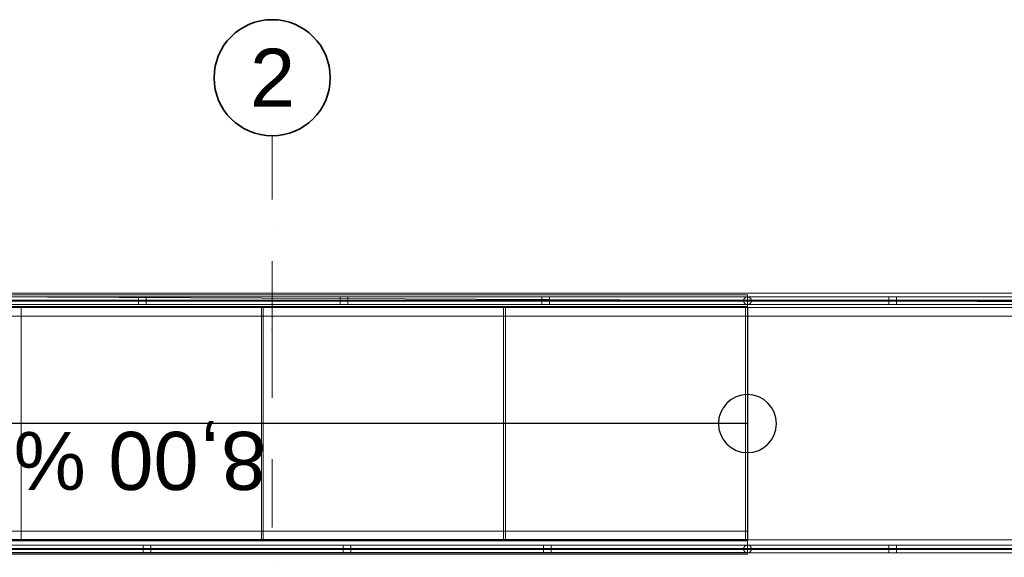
# Model space of a CAD drawing. Header units: millimetres. Extents: x 82175 to 237000, y 24756 to 471700.
# Tile 205 of 256: x 100006 to 105091, y 388160 to 390937. Entities that reach past the tile are written whole.
import ezdxf

# ---------------------------------------------------------------- set-up
doc = ezdxf.new("R2010")
doc.units = ezdxf.units.MM
doc.linetypes.add('Kropki i Kreski', pattern=[6.702778, 3.527778, -1.763889, 0, -1.411111])
for name, color, linetype in [('balustrada', 8, 'Continuous'), ('Konstrukcja - Belki', 8, 'Continuous'), ('Konstrukcja - Siatka mod', 8, 'Continuous'), ('Konstrukcja - Stropy', 8, 'Continuous'), ('z JAN', 8, 'Continuous')]:
    doc.layers.add(name, color=color, linetype=linetype)
doc.styles.add('STYL_AUTOMATYCZNY_1', font='arial.ttf')

msp = doc.modelspace()

# ---------------------------------------------------------------- linework, layer by layer
at = {"color": 8, "linetype": 'Continuous', "lineweight": 25, "ltscale": 100}
for p, q in [((103764.2, 389450.6), (97514.2, 389450.6)), ((103764.2, 389450.6), (103764.2, 388250.6)), ((103764.2, 388850.6), (97514.2, 388850.6)), ((103764.2, 388250.6), (97514.2, 388250.6))]:
    msp.add_line(p, q, dxfattribs=at)
at = {"color": 8, "linetype": 'Continuous', "lineweight": 25, "ltscale": 100, "flags": 128}
msp.add_lwpolyline([(103614.2, 388850.6, 1), (103914.2, 388850.6, 1)], format="xyb", close=True, dxfattribs=at)
at = {"layer": 'balustrada', "color": 8, "linetype": 'Continuous', "lineweight": 13, "ltscale": 100}
for p, q in [((103764.2, 389505.1), (97514.2, 389505.1)), ((103764.2, 389505.1), (97514.2, 389505.1)), ((103764.2, 389505.1), (97514.2, 389505.1)), ((105264.2, 389505.1), (103764.2, 389505.1)), ((105264.2, 389505.1), (103764.2, 389505.1)), ((105264.2, 389505.1), (103764.2, 389505.1)), ((103764.2, 389487.6), (97514.2, 389487.6)), ((103764.2, 389487.6), (97514.2, 389487.6)), ((103764.2, 389487.6), (97514.2, 389487.6)), ((103764.2, 389487.6), (97514.2, 389487.6)), ((97514.2, 389482.6), (103764.2, 389482.6)), ((97514.2, 389482.6), (103764.2, 389482.6)), ((97514.2, 389482.6), (103764.2, 389482.6)), ((97514.2, 389482.6), (103764.2, 389482.6)), ((97514.2, 389465.1), (103764.2, 389465.1)), ((97514.2, 389465.1), (103764.2, 389465.1)), ((97514.2, 389465.1), (103764.2, 389465.1)), ((105264.2, 389487.6), (103764.2, 389487.6)), ((105264.2, 389487.6), (103764.2, 389487.6)), ((105264.2, 389487.6), (103764.2, 389487.6)), ((105264.2, 389487.6), (103764.2, 389487.6)), ((103764.2, 389482.6), (105264.2, 389482.6)), ((103764.2, 389482.6), (105264.2, 389482.6)), ((103764.2, 389482.6), (105264.2, 389482.6)), ((103764.2, 389482.6), (105264.2, 389482.6)), ((103764.2, 389465.1), (105264.2, 389465.1)), ((103764.2, 389465.1), (105264.2, 389465.1)), ((103764.2, 389465.1), (105264.2, 389465.1)), ((103764.2, 388222.6), (97542.2, 388222.6)), ((103764.2, 388222.6), (97542.2, 388222.6)), ((103764.2, 388222.6), (97542.2, 388222.6)), ((103764.2, 388205.1), (97559.7, 388205.1)), ((103764.2, 388205.1), (97559.7, 388205.1)), ((103764.2, 388205.1), (97559.7, 388205.1)), ((103764.2, 388205.1), (97559.7, 388205.1)), ((97564.7, 388200.1), (103764.2, 388200.1)), ((97564.7, 388200.1), (103764.2, 388200.1)), ((97564.7, 388200.1), (103764.2, 388200.1)), ((97564.7, 388200.1), (103764.2, 388200.1)), ((105264.2, 388222.6), (103764.2, 388222.6)), ((105264.2, 388222.6), (103764.2, 388222.6)), ((105264.2, 388222.6), (103764.2, 388222.6)), ((105264.2, 388205.1), (103764.2, 388205.1)), ((105264.2, 388205.1), (103764.2, 388205.1)), ((105264.2, 388205.1), (103764.2, 388205.1)), ((105264.2, 388205.1), (103764.2, 388205.1)), ((103764.2, 388200.1), (105264.2, 388200.1)), ((103764.2, 388200.1), (105264.2, 388200.1)), ((103764.2, 388200.1), (105264.2, 388200.1)), ((103764.2, 388200.1), (105264.2, 388200.1)), ((97582.2, 388182.6), (103764.2, 388182.6)), ((97582.2, 388182.6), (103764.2, 388182.6)), ((97582.2, 388182.6), (103764.2, 388182.6)), ((103764.2, 388182.6), (105264.2, 388182.6)), ((103764.2, 388182.6), (105264.2, 388182.6)), ((103764.2, 388182.6), (105264.2, 388182.6))]:
    msp.add_line(p, q, dxfattribs=at)
at = {"layer": 'balustrada', "color": 8, "linetype": 'Continuous', "lineweight": 13, "ltscale": 100, "flags": 128}
for points in [[(100659.2, 389465.1), (100659.2, 389505.1), (100619.2, 389505.1), (100619.2, 389465.1)], [(101700.9, 389465.1), (101700.9, 389505.1), (101660.9, 389505.1), (101660.9, 389465.1)], [(102742.5, 389465.1), (102742.5, 389505.1), (102702.5, 389505.1), (102702.5, 389465.1)], [(104534.2, 389465.1), (104534.2, 389505.1), (104494.2, 389505.1), (104494.2, 389465.1)], [(100643.2, 388222.6), (100643.2, 388182.6), (100683.2, 388182.6), (100683.2, 388222.6)], [(101676.9, 388222.6), (101676.9, 388182.6), (101716.9, 388182.6), (101716.9, 388222.6)], [(102710.5, 388222.6), (102710.5, 388182.6), (102750.5, 388182.6), (102750.5, 388222.6)], [(104494.2, 388222.6), (104494.2, 388182.6), (104534.2, 388182.6), (104534.2, 388222.6)]]:
    msp.add_lwpolyline(points, close=True, dxfattribs=at)
for points in [[(103764.2, 389505.1, 1), (103764.2, 389465.1, 1)], [(103764.2, 388182.6, 1), (103764.2, 388222.6, 1)]]:
    msp.add_lwpolyline(points, format="xyb", close=True, dxfattribs=at)
at = {"layer": 'balustrada', "color": 8, "linetype": 'Continuous', "lineweight": 18, "ltscale": 100, "flags": 128}
for points in [[(101254.2, 388250.6), (101254.2, 389450.6), (100014.2, 389450.6), (100014.2, 388250.6)], [(102504.2, 388250.6), (102504.2, 389450.6), (101264.2, 389450.6), (101264.2, 388250.6)], [(103754.2, 388250.6), (103754.2, 389450.6), (102514.2, 389450.6), (102514.2, 388250.6)], [(105264.2, 388250.6), (105264.2, 389450.6), (103764.2, 389450.6), (103764.2, 388250.6)]]:
    msp.add_lwpolyline(points, close=True, dxfattribs=at)
at = {"layer": 'Konstrukcja - Belki', "color": 8, "linetype": 'Continuous', "lineweight": 13, "ltscale": 100}
for p, q in [((103764.2, 389515.1), (97514.2, 389515.1)), ((103764.2, 389525.1), (97518.2, 389525.1)), ((103764.2, 389525.1), (105264.2, 389525.1)), ((103764.2, 389515.1), (103764.2, 389455.1)), ((103764.2, 389455.1), (97514.2, 389455.1)), ((103764.2, 389405.1), (97518.2, 389405.1)), ((103764.2, 389405.1), (105264.2, 389405.1)), ((103764.2, 388295.6), (97514.2, 388295.6)), ((103764.2, 388295.6), (103764.2, 388175.6)), ((103764.2, 388244.7), (97514.2, 388244.7)), ((103764.2, 388244.7), (103764.2, 388184.7)), ((103764.2, 388184.7), (97514.2, 388184.7)), ((103764.2, 388175.6), (97514.2, 388175.6))]:
    msp.add_line(p, q, dxfattribs=at)
at = {"layer": 'Konstrukcja - Siatka mod', "color": 8, "linetype": 'Kropki i Kreski', "lineweight": 13, "ltscale": 100}
for q in [(101310, 390337), (101310, 372372.2)]:
    msp.add_line((101310, 389337), q, dxfattribs=at)
at = {"layer": 'Konstrukcja - Siatka mod', "color": 8, "linetype": 'Continuous', "lineweight": 35, "ltscale": 100}
msp.add_circle((101310, 390637), 300, dxfattribs=at)
at = {"layer": 'Konstrukcja - Siatka mod', "color": 8, "linetype": 'Kropki i Kreski', "lineweight": 13, "ltscale": 100}
msp.add_point((101310, 389337), dxfattribs=at)
msp.add_point((101310, 389337), dxfattribs=at)
at = {"layer": 'Konstrukcja - Stropy', "color": 8, "linetype": 'Continuous', "lineweight": 13, "ltscale": 100, "flags": 128}
msp.add_lwpolyline([(103764.2, 388250.6), (105264.2, 388250.6), (105264.2, 389450.6), (103764.2, 389450.6)], close=True, dxfattribs=at)
at = {"layer": 'z JAN', "color": 8, "linetype": 'Continuous', "lineweight": 13, "ltscale": 100, "flags": 128}
msp.add_lwpolyline([(95715.4, 389524.7), (109014.2, 389462.4), (109014.2, 388068.9), (96865.2, 388068.9), (95708.9, 388068.9)], close=True, dxfattribs=at)

# ---------------------------------------------------------------- texts
at = {"color": 8, "linetype": 'Continuous', "lineweight": 25, "insert": (101279.6, 388685.8), "char_height": 300, "attachment_point": 4, "rotation": 180, "style": 'STYL_AUTOMATYCZNY_1'}
msp.add_mtext('\\A1;{\\pql;\\fArial|b0|i0|c238|p0;\\W1.000000;8,00 %}', dxfattribs=at)
at = {"layer": 'Konstrukcja - Siatka mod', "color": 8, "linetype": 'Continuous', "lineweight": 13, "insert": (101195.6, 390787), "char_height": 300, "attachment_point": 1, "style": 'STYL_AUTOMATYCZNY_1'}
msp.add_mtext('\\A1;{\\pql;\\pt0;\\fArial|b0|i0|c238|p0;\\W1.000000;2}', dxfattribs=at)

doc.saveas('drawing.dxf')
